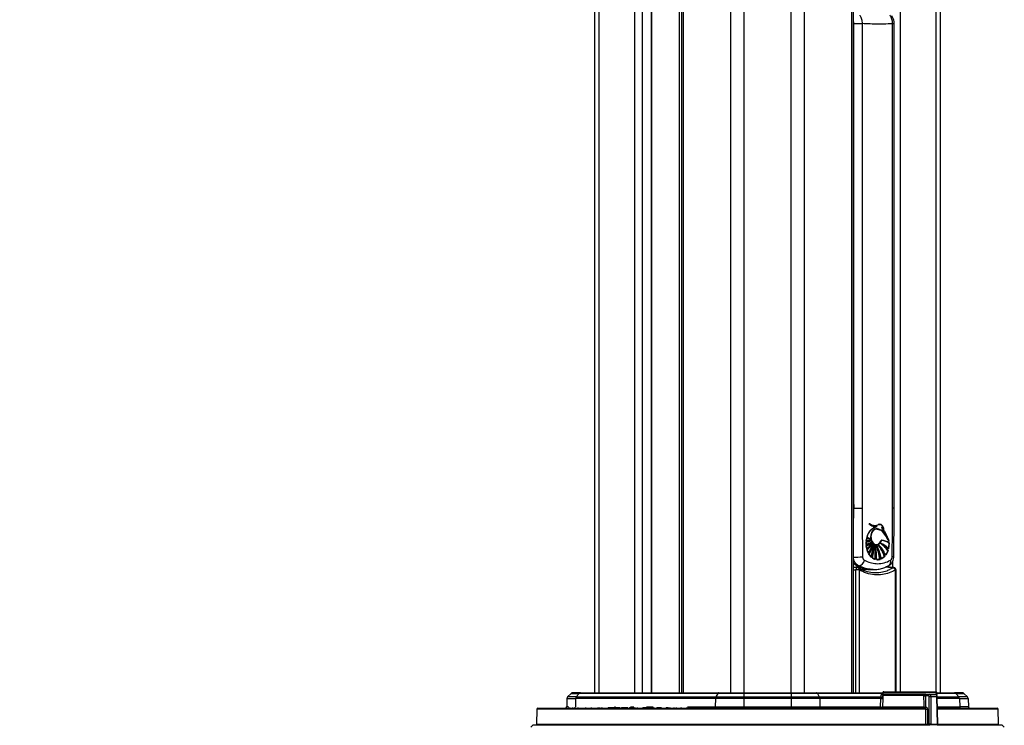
# Model space of a CAD drawing. Header units: millimetres. Extents: x 20 to 22981, y 40 to 19992.
# Tile 17 of 158: x 6148 to 6979, y 2164 to 2760. Entities that reach past the tile are written whole.
import ezdxf

# ---------------------------------------------------------------- set-up
doc = ezdxf.new("R2010")
doc.units = ezdxf.units.MM
doc.header["$LTSCALE"] = 2
doc.layers.add('COMPONENT_GEOMETRY', color=7, linetype='Continuous')
doc.styles.add('SLDTEXTSTYLE0', font='TXT', dxfattribs={"width": 0.75})
doc.dimstyles.new('SLDDIMSTYLE0', dxfattribs={"dimtxt": 100, "dimasz": 6.604, "dimexe": 0, "dimexo": 0.0625, "dimgap": 25, "dimtad": 0, "dimtih": 1, "dimtoh": 1, "dimdec": 0, "dimrnd": 1e-09, "dimzin": 12, "dimdsep": 46, "dimtxsty": 'SLDTEXTSTYLE0', "dimsah": 1, "dimcen": 0.09, "dimadec": 0, "dimazin": 3, "dimtfac": 1, "dimtdec": 0, "dimtofl": 0, "dimtmove": 0, "dimatfit": 3, "dimfxl": 1, "dimfrac": 2, "dimtolj": 1, "dimtzin": 12, "dimarcsym": 0})

# ---------------------------------------------------------------- blocks, each defined once
blk = doc.blocks.new('_D_4')
at = {"layer": 'COMPONENT_GEOMETRY', "color": 7}
for p, q in [((6638.52, 7959.49), (957.92, 7959.49)), ((964.27, 7959.49), (964.27, 5020.18)), ((727.26, 4999.87), (696.79, 4999.87)), ((696.79, 4999.87), (696.79, 4841.12)), ((1201.29, 4999.87), (1231.76, 4999.87)), ((1231.76, 4999.87), (1231.76, 4841.12)), ((696.79, 4841.12), (727.26, 4841.12)), ((1231.76, 4841.12), (1201.29, 4841.12)), ((964.27, 1752.2), (964.27, 4691.5)), ((5939.95, 1752.2), (957.92, 1752.2))]:
    blk.add_line(p, q, dxfattribs=at)
for points in [[(964.27, 7959.49), (963.26, 7952.89), (965.29, 7952.89)], [(964.27, 1752.2), (965.29, 1758.8), (963.26, 1758.8)]]:
    blk.add_solid(points, dxfattribs=at)
at = {"layer": 'COMPONENT_GEOMETRY', "color": 7, "char_height": 100, "attachment_point": 1, "style": 'SLDTEXTSTYLE0'}
for s, insert in [('10\'2.19"', (727.26, 4970.03)), ('3104mm', (691.5, 4820.41))]:
    blk.add_mtext(s, dxfattribs=dict(at, insert=insert))

msp = doc.modelspace()

# ---------------------------------------------------------------- linework, layer by layer
at = {"color": 8, "linetype": 'Continuous', "lineweight": 25}
for p, q in [((6748.24, 2191.49), (6748.24, 7939.49)), ((6759.31, 7939.49), (6759.31, 2191.49)), ((6799.26, 2191.49), (6799.26, 7939.49)), ((6810.34, 7939.49), (6810.34, 2191.49)), ((6708.14, 5799.24), (6708.14, 2191.49)), ((6850.44, 2191.49), (6850.44, 5799.24)), ((6704.86, 2191.49), (6704.86, 5790.35)), ((6636.74, 5785.38), (6636.74, 2191.49)), ((6667.23, 2191.49), (6667.23, 5781.02)), ((6673.4, 5781.02), (6673.4, 2191.49)), ((6681.18, 2191.49), (6681.18, 5781.02)), ((6891.35, 5781.02), (6891.35, 2192.39)), ((6921.84, 2192.28), (6921.84, 5785.38)), ((6884.94, 2756.57), (6886.25, 2756.57)), ((6851.82, 2353.98), (6852.26, 2347.5)), ((6886.25, 2347.5), (6884.94, 2347.5)), ((6883.27, 2296.07), (6885.31, 2297.05)), ((6885.18, 2297.26), (6885.18, 2302.97)), ((6853.91, 2191.49), (6853.91, 2295.2)), ((6856.56, 2295.2), (6856.56, 2191.49)), ((6887.3, 2192.39), (6887.3, 2295.2)), ((6887.3, 2295.2), (6887.81, 2295.2)), ((6876.58, 2190.91), (6821.38, 2190.91)), ((6922.37, 2191.48), (6876.63, 2191.48)), ((6922.4, 2188.03), (6922.69, 2188.03)), ((6938.42, 2190.91), (6922.42, 2190.91)), ((6922.7, 2187.9), (6940.92, 2187.9)), ((6611.09, 2179.46), (6609.64, 2179.46)), ((6649.9, 2179.46), (6650.86, 2179.46)), ((6663.58, 2179.46), (6666.47, 2179.46)), ((6677.07, 2179.46), (6682.61, 2179.46)), ((6711.62, 2179.46), (6735.08, 2179.46)), ((6941.41, 2186.56), (6922.73, 2186.56)), ((6922.9, 2179.46), (6941.62, 2179.46)), ((6912.96, 2177.52), (6584.42, 2177.52)), ((6974.16, 2177.52), (6922.95, 2177.52)), ((6584.09, 2165), (6913.03, 2165)), ((6922.97, 2165), (6923.26, 2165)), ((6923.26, 2165), (6974.49, 2165))]:
    msp.add_line(p, q, dxfattribs=at)
at = {"color": 7, "linetype": 'Continuous', "lineweight": 25}
for p, q in [((6706.75, 5796.17), (6706.75, 2191.49)), ((6851.82, 2191.49), (6851.82, 5796.17)), ((6633.39, 2191.49), (6633.39, 5786.52)), ((6681.61, 2191.49), (6681.61, 5781.02)), ((6925.18, 5786.51), (6925.18, 2191.49)), ((6852.26, 2756.57), (6859.16, 2756.57)), ((6852.26, 2347.5), (6852.26, 2756.57)), ((6859.16, 2756.57), (6859.16, 2347.5)), ((6884.94, 2347.5), (6884.94, 2756.57)), ((6886.25, 2347.5), (6886.25, 2756.57)), ((6852.26, 2347.5), (6859.16, 2347.5)), ((6868.7, 2330.63), (6868.56, 2330.63)), ((6868.84, 2330.63), (6868.7, 2330.63)), ((6868.96, 2330.63), (6871.77, 2331.79)), ((6869.76, 2332.74), (6869.9, 2332.74)), ((6870.86, 2331.76), (6871, 2331.76)), ((6871.32, 2329.92), (6871.46, 2329.92)), ((6871.73, 2329.93), (6871.53, 2329.93)), ((6871.63, 2331.79), (6871.77, 2331.79)), ((6872.81, 2333.51), (6872.67, 2333.51)), ((6873.61, 2333.6), (6872.81, 2333.51)), ((6872.95, 2333.51), (6872.81, 2333.51)), ((6873.75, 2333.6), (6872.95, 2333.51)), ((6875.9, 2331.2), (6875.78, 2331.2)), ((6876.12, 2330.35), (6876.24, 2330.35)), ((6877.23, 2328.92), (6877.32, 2328.92)), ((6862.64, 2319.8), (6863.05, 2322.11)), ((6863.05, 2322.11), (6866.55, 2321.02)), ((6863.06, 2322.11), (6863.05, 2322.11)), ((6866.55, 2321.02), (6863.25, 2322.85)), ((6863.25, 2322.85), (6863.25, 2322.85)), ((6866.47, 2321.02), (6866.55, 2321.02)), ((6881.77, 2319.41), (6881.34, 2320.5)), ((6862.56, 2316.59), (6862.57, 2319.01)), ((6867.44, 2318.72), (6862.56, 2316.59)), ((6862.58, 2316.59), (6862.56, 2316.59)), ((6862.57, 2319.01), (6866.98, 2319.67)), ((6862.59, 2319.01), (6862.57, 2319.01)), ((6866.98, 2319.67), (6862.64, 2319.8)), ((6862.66, 2319.8), (6862.64, 2319.8)), ((6862.64, 2315.6), (6867.44, 2318.72)), ((6863.15, 2312.93), (6862.64, 2315.6)), ((6862.66, 2315.6), (6862.64, 2315.6)), ((6862.71, 2319.01), (6862.73, 2319.01)), ((6862.73, 2319.01), (6862.87, 2319.01)), ((6867.97, 2317.96), (6863.15, 2312.93)), ((6863.15, 2312.93), (6863.15, 2312.93)), ((6863.43, 2311.98), (6867.97, 2317.96)), ((6865.08, 2319.61), (6865.23, 2319.61)), ((6865.23, 2319.61), (6865.37, 2319.61)), ((6865.37, 2319.61), (6865.51, 2319.61)), ((6866.89, 2319.67), (6866.98, 2319.67)), ((6867.34, 2318.72), (6867.44, 2318.72)), ((6867.86, 2317.96), (6867.97, 2317.96)), ((6868.36, 2317.27), (6868.48, 2317.27)), ((6869.1, 2316.69), (6869.23, 2316.69)), ((6870.06, 2316.08), (6870.19, 2316.08)), ((6871.32, 2316.55), (6871.46, 2316.55)), ((6871.32, 2316.08), (6871.46, 2316.08)), ((6872.95, 2316.37), (6873.09, 2316.37)), ((6874.36, 2317.82), (6874.85, 2317.61)), ((6874.64, 2317.82), (6874.77, 2317.82)), ((6881.42, 2313.09), (6881.28, 2313.09)), ((6882.09, 2317.96), (6881.55, 2313.09)), ((6881.57, 2313.09), (6881.55, 2313.09)), ((6881.91, 2319.41), (6881.77, 2319.41)), ((6881.84, 2317.96), (6881.98, 2317.96)), ((6882.05, 2319.41), (6882.02, 2319.41)), ((6864.59, 2309.31), (6863.43, 2311.98)), ((6867.06, 2306.13), (6865.15, 2308.39)), ((6870.39, 2304.17), (6867.87, 2305.46)), ((6870.12, 2304.17), (6869.98, 2304.17)), ((6870.26, 2304.17), (6870.12, 2304.17)), ((6874.38, 2304.12), (6871.46, 2303.93)), ((6874.25, 2304.12), (6874.38, 2304.12)), ((6878.24, 2306.57), (6875.39, 2304.49)), ((6877.87, 2306.57), (6878.01, 2306.57)), ((6878.16, 2306.57), (6878.24, 2306.57)), ((6881.08, 2311.48), (6879.09, 2307.6)), ((6880.8, 2311.48), (6880.94, 2311.48)), ((6881.08, 2311.48), (6881.08, 2311.48)), ((6856.44, 2298.74), (6855.98, 2298.24)), ((6867.38, 2295.49), (6868.81, 2295.49)), ((6856.56, 2295.2), (6853.91, 2295.2)), ((6887.81, 2192.39), (6887.81, 2295.2)), ((6613.47, 2190.91), (6610.47, 2187.9)), ((6617.66, 2187.9), (6610.47, 2187.9)), ((6613.47, 2190.91), (6620.15, 2190.91)), ((6621.33, 2191.49), (6614.89, 2191.49)), ((6620.15, 2190.91), (6617.66, 2187.9)), ((6617.66, 2187.9), (6735.54, 2187.9)), ((6737.2, 2190.91), (6620.15, 2190.91)), ((6621.33, 2191.49), (6737.99, 2191.49)), ((6737.2, 2190.91), (6735.54, 2187.9)), ((6735.54, 2187.9), (6759.31, 2187.9)), ((6759.31, 2190.91), (6737.2, 2190.91)), ((6737.99, 2191.49), (6759.31, 2191.49)), ((6759.31, 2191.49), (6759.31, 2190.91)), ((6759.31, 2191.49), (6799.26, 2191.49)), ((6799.26, 2190.91), (6759.31, 2190.91)), ((6759.31, 2190.91), (6759.31, 2187.9)), ((6759.31, 2186.56), (6759.31, 2187.9)), ((6759.31, 2187.9), (6799.26, 2187.9)), ((6799.26, 2190.91), (6799.26, 2191.49)), ((6799.26, 2191.49), (6820.59, 2191.49)), ((6799.26, 2190.91), (6799.26, 2187.9)), ((6821.38, 2190.91), (6799.26, 2190.91)), ((6799.26, 2186.56), (6799.26, 2187.9)), ((6799.26, 2187.9), (6823.04, 2187.9)), ((6820.59, 2191.49), (6876.63, 2191.49)), ((6821.38, 2190.91), (6823.04, 2187.9)), ((6823.04, 2187.9), (6875.24, 2187.9)), ((6875.24, 2187.9), (6875.33, 2189.7)), ((6876.63, 2191.48), (6876.5, 2189.99)), ((6913.04, 2189.99), (6876.5, 2189.99)), ((6876.72, 2189.03), (6876.72, 2188.58)), ((6911.39, 2189.03), (6876.72, 2189.03)), ((6877.62, 2192.39), (6921.37, 2192.39)), ((6911.39, 2188.99), (6911.39, 2189.03)), ((6912.61, 2189.03), (6912.61, 2189.01)), ((6912.61, 2189.01), (6912.71, 2179.47)), ((6915.21, 2189.01), (6912.61, 2189.01)), ((6913.04, 2189.99), (6915.92, 2189.99)), ((6915.91, 2165), (6915.91, 2188.03)), ((6915.92, 2189.99), (6920.97, 2189.99)), ((6917.32, 2188.03), (6917.32, 2165)), ((6922.4, 2188.03), (6917.32, 2188.03)), ((6922.5, 2189.99), (6921.12, 2189.99)), ((6922.37, 2191.49), (6937.25, 2191.49)), ((6922.5, 2189.99), (6922.37, 2191.48)), ((6922.97, 2165), (6922.4, 2188.03)), ((6923.26, 2165), (6922.69, 2188.03)), ((6943.69, 2191.49), (6937.25, 2191.49)), ((6938.42, 2190.91), (6940.92, 2187.9)), ((6938.42, 2190.91), (6945.11, 2190.91)), ((6948.11, 2187.9), (6940.92, 2187.9)), ((6945.11, 2190.91), (6948.11, 2187.9)), ((6609.89, 2186.56), (6609.64, 2179.46)), ((6609.89, 2186.56), (6617.17, 2186.56)), ((6611.2, 2179.05), (6611.2, 2178.49)), ((6611.9, 2179.05), (6611.9, 2178.49)), ((6614.54, 2179.05), (6614.54, 2178.49)), ((6617.17, 2186.56), (6616.96, 2179.46)), ((6735.22, 2186.56), (6617.17, 2186.56)), ((6619.2, 2179.05), (6619.2, 2178.49)), ((6625.47, 2179.05), (6625.47, 2178.49)), ((6630.48, 2178.49), (6630.48, 2179.05)), ((6636.12, 2178.99), (6636.12, 2178.49)), ((6636.3, 2178.49), (6636.3, 2179.05)), ((6637.34, 2178.99), (6637.34, 2178.49)), ((6639.24, 2178.49), (6639.24, 2179.05)), ((6639.28, 2179.05), (6639.28, 2178.49)), ((6644.56, 2178.99), (6644.56, 2178.49)), ((6644.56, 2178.99), (6646.57, 2178.99)), ((6646.57, 2178.99), (6646.57, 2178.49)), ((6646.57, 2178.99), (6648.65, 2178.99)), ((6646.65, 2178.99), (6646.65, 2179.05)), ((6648.65, 2178.99), (6648.65, 2178.49)), ((6648.65, 2178.99), (6650.66, 2178.99)), ((6649.64, 2178.99), (6649.64, 2179.05)), ((6650.66, 2178.99), (6650.66, 2178.49)), ((6650.66, 2178.99), (6654.87, 2178.99)), ((6652.15, 2179.05), (6652.15, 2178.49)), ((6655.85, 2179.05), (6655.85, 2178.49)), ((6657.14, 2178.99), (6657.14, 2178.49)), ((6657.14, 2178.99), (6661.27, 2178.99)), ((6659.3, 2179.05), (6659.3, 2178.49)), ((6662.77, 2178.99), (6662.77, 2178.49)), ((6663.01, 2178.99), (6663.01, 2178.49)), ((6663.01, 2178.99), (6664.26, 2178.99)), ((6664.26, 2178.99), (6664.26, 2178.49)), ((6664.26, 2178.99), (6666.7, 2178.99)), ((6666.79, 2178.99), (6666.79, 2178.49)), ((6666.81, 2178.99), (6666.81, 2178.49)), ((6667.2, 2178.99), (6667.2, 2178.49)), ((6669.25, 2178.99), (6669.25, 2178.49)), ((6673.96, 2178.99), (6673.96, 2178.49)), ((6673.96, 2178.99), (6675.52, 2178.99)), ((6675.52, 2178.99), (6675.52, 2178.49)), ((6676.28, 2178.99), (6676.28, 2178.49)), ((6676.28, 2178.99), (6678.52, 2178.99)), ((6676.75, 2178.99), (6676.75, 2179.05)), ((6678.56, 2178.99), (6678.56, 2178.49)), ((6678.7, 2178.99), (6678.7, 2178.49)), ((6678.7, 2178.99), (6680.34, 2178.99)), ((6680.34, 2178.99), (6680.34, 2178.49)), ((6680.34, 2178.99), (6682.84, 2178.99)), ((6683.18, 2179.05), (6683.18, 2178.49)), ((6685.88, 2178.99), (6685.88, 2178.49)), ((6685.88, 2178.99), (6685.97, 2178.99)), ((6685.97, 2178.99), (6685.97, 2178.49)), ((6685.97, 2178.99), (6686.36, 2178.99)), ((6686.36, 2178.99), (6686.36, 2178.49)), ((6686.36, 2178.99), (6688.83, 2178.99)), ((6686.83, 2179.05), (6686.83, 2178.99)), ((6688.83, 2178.99), (6688.83, 2178.49)), ((6688.83, 2178.99), (6689.46, 2178.99)), ((6689.26, 2178.99), (6689.26, 2179.05)), ((6689.46, 2178.99), (6689.46, 2178.49)), ((6693.55, 2178.99), (6693.55, 2178.49)), ((6695.18, 2178.99), (6695.18, 2178.49)), ((6695.18, 2178.99), (6695.42, 2178.99)), ((6695.89, 2179.05), (6695.89, 2178.49)), ((6696.71, 2178.99), (6696.71, 2178.49)), ((6700.42, 2178.49), (6700.42, 2179.05)), ((6700.45, 2178.49), (6700.45, 2179.05)), ((6702.06, 2179.05), (6702.06, 2178.49)), ((6706.32, 2178.99), (6706.32, 2178.49)), ((6706.36, 2178.49), (6706.36, 2179.05)), ((6710.74, 2178.99), (6710.74, 2178.49)), ((6711.13, 2178.49), (6711.13, 2179.05)), ((6735.22, 2186.56), (6735.08, 2179.46)), ((6735.08, 2179.46), (6759.31, 2179.46)), ((6759.31, 2186.56), (6735.22, 2186.56)), ((6799.26, 2186.56), (6759.31, 2186.56)), ((6759.31, 2186.56), (6759.31, 2179.46)), ((6759.31, 2178.49), (6759.31, 2179.46)), ((6759.31, 2179.46), (6799.26, 2179.46)), ((6799.26, 2186.56), (6799.26, 2179.46)), ((6823.36, 2186.56), (6799.26, 2186.56)), ((6799.26, 2178.49), (6799.26, 2179.46)), ((6799.26, 2179.46), (6823.5, 2179.46)), ((6823.36, 2186.56), (6823.5, 2179.46)), ((6875.05, 2186.56), (6823.36, 2186.56)), ((6823.5, 2179.46), (6874.85, 2179.46)), ((6874.85, 2179.46), (6875.05, 2186.56)), ((6876.72, 2186.56), (6876.52, 2179.46)), ((6876.52, 2179.46), (6911.49, 2179.46)), ((6912.71, 2179.47), (6912.96, 2179.47)), ((6941.41, 2186.56), (6941.62, 2179.46)), ((6941.41, 2186.56), (6948.69, 2186.56)), ((6948.94, 2179.46), (6941.62, 2179.46)), ((6948.69, 2186.56), (6948.94, 2179.46)), ((6584.42, 2177.52), (6584.09, 2165)), ((6585.42, 2178.49), (6912.26, 2178.49)), ((6914.35, 2177.53), (6914.43, 2165)), ((6922.93, 2178.49), (6973.16, 2178.49)), ((6974.49, 2165), (6974.16, 2177.52)), ((6581.29, 2164.49), (6579.29, 2162.49)), ((6581.29, 2164.49), (6916.29, 2164.49)), ((6914.43, 2165), (6915.91, 2165)), ((6916.26, 2164.49), (6916.08, 2164.49)), ((6916.97, 2164.49), (6916.26, 2164.49)), ((6922.61, 2164.49), (6916.97, 2164.49)), ((6917.32, 2165), (6922.97, 2165)), ((6922.76, 2164.49), (6922.61, 2164.49)), ((6922.61, 2164.49), (6977.29, 2164.49)), ((6979.29, 2162.49), (6977.29, 2164.49))]:
    msp.add_line(p, q, dxfattribs=at)
at = {"color": 7, "linetype": 'Continuous', "lineweight": 25, "flags": 128}
for points in [[(6868.37, 2318.01), (6867.82, 2318.74), (6866.98, 2320.59), (6866.61, 2322.72), (6866.74, 2324.9), (6867.37, 2326.91), (6868.43, 2328.52), (6869.79, 2329.56), (6871.32, 2329.92)], [(6862.97, 2322.85), (6863.36, 2322.58), (6863.44, 2322.53)], [(6862.77, 2295.78), (6860.97, 2295.12), (6860.43, 2294.94)], [(6911.49, 2179.46), (6911.46, 2181.45), (6911.39, 2188.99)], [(6734.52, 2178.49), (6734.63, 2178.51), (6734.73, 2178.56), (6734.83, 2178.65), (6734.91, 2178.77), (6734.98, 2178.92), (6735.03, 2179.08), (6735.06, 2179.27), (6735.08, 2179.46)], [(6824.05, 2178.49), (6823.95, 2178.51), (6823.85, 2178.56), (6823.75, 2178.65), (6823.67, 2178.77), (6823.6, 2178.92), (6823.55, 2179.08), (6823.51, 2179.27), (6823.5, 2179.46)], [(6912, 2178.49), (6911.9, 2178.51), (6911.81, 2178.56), (6911.72, 2178.65), (6911.64, 2178.77), (6911.58, 2178.92), (6911.53, 2179.08), (6911.5, 2179.27), (6911.49, 2179.46)], [(6913.03, 2165), (6913.03, 2166.49), (6912.98, 2174.49), (6912.96, 2177.52)]]:
    msp.add_lwpolyline(points, dxfattribs=at)
at = {"color": 8, "linetype": 'Continuous', "lineweight": 25, "flags": 128}
for points in [[(6855.37, 2297.19), (6855.17, 2297.18), (6854.85, 2297.07), (6854.56, 2296.85), (6854.3, 2296.53), (6854.1, 2296.13), (6853.97, 2295.68), (6853.91, 2295.2)], [(6855.17, 2298.41), (6855.5, 2298.29), (6855.98, 2298.24)], [(6856.56, 2295.2), (6856.64, 2295.56), (6856.67, 2295.9), (6856.64, 2296.22), (6856.56, 2296.5), (6856.43, 2296.73), (6856.25, 2296.9), (6856.18, 2296.95)], [(6858.66, 2295.65), (6860.12, 2296.09), (6860.71, 2296.29)], [(6885.98, 2297.19), (6885.67, 2297.17), (6885.31, 2297.05)]]:
    msp.add_lwpolyline(points, dxfattribs=at)
at = {"color": 7, "linetype": 'Continuous', "lineweight": 25}
for centre, radius, start, end in [((6876.38, 2319.44), 13.7, 132.43338, 165.58916), ((6875.43, 2320), 12.51, 121.78298, 166.83621), ((6870.9, 2339.89), 8.14, 223.19603, 268.67376), ((6870.03, 2340.78), 8.11, 232.71303, 249.31025), ((6871.05, 2339.89), 8.14, 223.19603, 268.67376), ((6871.49, 2340.56), 8.92, 224.34549, 249.52524), ((6871.13, 2339.81), 8.04, 223.04936, 273.57051), ((6869.74, 2339.92), 7.17, 231.29199, 296.67499), ((6875.62, 2317.91), 14.48, 106.54691, 118.52228), ((6875.76, 2317.91), 14.48, 106.54691, 118.52228), ((6841.75, 2299.46), 44.71, 26.50258, 40.77639), ((6841.89, 2299.46), 44.71, 26.50258, 40.77639), ((6842.04, 2299.46), 44.71, 26.50258, 40.77639), ((6838.98, 2303.81), 45.51, 25.92255, 33.47662), ((6837.17, 2302.69), 47.76, 20.49966, 33.31402), ((6837.31, 2302.69), 47.76, 20.49966, 33.31402), ((6881.16, 2317.79), 18.75, 166.68475, 173.83257), ((6881.3, 2317.79), 18.75, 166.68475, 173.83257), ((6869.11, 2336.16), 15.42, 245.74487, 259.0658), ((6869.25, 2336.16), 15.42, 245.74487, 259.0658), ((6869.39, 2336.16), 15.42, 245.74487, 259.0658), ((6875.18, 2340.41), 21.32, 235.50135, 245.44903), ((6875.32, 2340.41), 21.32, 235.50135, 245.44903), ((6869.74, 2321.95), 5.79, 302.85028, 345.2479), ((6872.77, 2304.18), 16.49, 56.65008, 81.03221), ((6872.92, 2304.18), 16.49, 56.65008, 81.03221), ((6873.06, 2304.18), 16.49, 56.65008, 81.03221), ((6858.02, 2332.53), 16.51, 285.03304, 303.18984), ((6862.43, 2332.51), 13.5, 269.48827, 288.02967), ((6865.09, 2338.72), 19.11, 261.85674, 269.99295), ((6855.65, 2330.7), 16.53, 294.00903, 310.75607), ((6881.96, 2317.7), 19.55, 176.16309, 183.2594), ((6858.16, 2332.53), 16.51, 285.03304, 303.18984), ((6862.57, 2332.51), 13.5, 269.48827, 288.02967), ((6865.22, 2338.68), 19.07, 261.85108, 274.58847), ((6865.23, 2338.72), 19.11, 261.85674, 269.99295), ((6855.65, 2330.95), 16.82, 294.13053, 311.91553), ((6881.06, 2317.6), 18.64, 186.15334, 194.4983), ((6882.1, 2317.7), 19.55, 176.16309, 183.2594), ((6858.3, 2332.53), 16.51, 285.03304, 303.18984), ((6862.71, 2332.51), 13.5, 269.48827, 288.02967), ((6865.37, 2338.68), 19.07, 261.85108, 274.58847), ((6855.73, 2331.04), 16.93, 294.16232, 313.26752), ((6881.2, 2317.6), 18.64, 186.15334, 194.4983), ((6845.27, 2334.13), 27.56, 309.68939, 324.05583), ((6845.41, 2334.13), 27.56, 309.68939, 324.05583), ((6844.61, 2330.29), 26.05, 315.33829, 326.62619), ((6845.55, 2334.13), 27.56, 309.68939, 324.05583), ((6844.14, 2330.81), 26.85, 315.47828, 329.49935), ((6844.06, 2331), 27.14, 315.52067, 331.28045), ((6839.61, 2326.01), 29.78, 325.90412, 342.94103), ((6839.75, 2326.01), 29.78, 325.90412, 342.94103), ((6839.89, 2326.01), 29.78, 325.90412, 342.94103), ((6834, 2324.76), 35.02, 332.12048, 345.04792), ((6835.03, 2324.21), 33.73, 332.99145, 338.82035), ((6833.43, 2325.06), 35.79, 332.22831, 347.42264), ((6814.87, 2322.09), 54.22, 342.87571, 354.28208), ((6815.01, 2322.09), 54.22, 342.87571, 354.28208), ((6815.15, 2322.09), 54.22, 342.87571, 354.28208), ((6827.9, 2315.9), 41.06, 345.28288, 359.39648), ((6827.94, 2315.92), 41.17, 345.29264, 1.07443), ((6828.65, 2309.44), 41.66, 352.74297, 9.18016), ((6828.79, 2309.44), 41.66, 352.74297, 9.18016), ((6830.66, 2305.84), 40.7, 357.30659, 14.56702), ((6828.93, 2309.44), 41.66, 352.74297, 9.18016), ((6830.33, 2305.84), 40.9, 357.3282, 12.43134), ((6835.12, 2300.96), 38.97, 4.65761, 22.83272), ((6835.26, 2300.96), 38.97, 4.65761, 22.83272), ((6839.66, 2298.85), 36.05, 8.9968, 28.55241), ((6835.4, 2300.96), 38.97, 4.65761, 22.83272), ((6839.11, 2298.75), 36.46, 9.05436, 26.31506), ((6848.56, 2297.29), 30.75, 17.55832, 38.34998), ((6848.7, 2297.29), 30.75, 17.55832, 38.34998), ((6855.69, 2297.92), 25.27, 22.51942, 46.90235), ((6848.84, 2297.29), 30.75, 17.55832, 38.34998), ((6855.29, 2297.78), 25.56, 22.59192, 45.01691), ((6859.7, 2296.5), 25.87, 35.37537, 55.49447), ((6866.41, 2298.56), 20.89, 44.06047, 67.21837), ((6859.84, 2296.5), 25.87, 35.37537, 55.49447), ((6866.55, 2298.56), 20.89, 44.06047, 67.21837), ((6859.99, 2296.5), 25.87, 35.37537, 55.49447), ((6862.87, 2317.68), 19.11, 346.09475, 0.83742), ((6863.01, 2317.68), 19.11, 346.09475, 0.83742), ((6852.33, 2496.39), 190.31, 269.84233, 272.18922), ((6878.36, 2316.78), 15.82, 197.63576, 208.15336), ((6878.5, 2316.78), 15.82, 197.63576, 208.15336), ((6874.85, 2314.68), 11.73, 212.44441, 226.82106), ((6874.99, 2314.68), 11.73, 212.44441, 226.82106), ((6872.72, 2312), 8.2, 232.80626, 252.54451), ((6872.34, 2310.85), 6.99, 261.6391, 285.85387), ((6871.46, 2312.84), 9.18, 294.50808, 316.88964), ((6867.23, 2316.24), 14.51, 323.44498, 340.82647), ((6867.37, 2316.24), 14.51, 323.44498, 340.82647), ((6855.22, 2295.2), 2, 61.40725, 85.72449), ((6855.25, 2304.63), 6.01, 281.45551, 348.1627), ((6884.97, 2294.69), 2.38, 12.20512, 81.65538), ((6885.81, 2295.2), 2, 0, 85.08454), ((6611.88, 2186.49), 2, 135, 178), ((6614.89, 2189.49), 2, 90, 135), ((6619.37, 2186.52), 2.21, 141.19481, 179.00198), ((6621.36, 2189.95), 1.54, 91.18426, 141.71565), ((6738.16, 2186.56), 2.95, 152.89784, 180.02091), ((6738.09, 2190.53), 0.967, 96.42053, 157.16184), ((6820.48, 2190.53), 0.967, 22.83816, 83.57947), ((6820.41, 2186.56), 2.95, 359.97909, 27.10216), ((6875.72, 2188.81), 1.03, 242.34455, 346.58341), ((6877.62, 2191.39), 1, 90, 175), ((6877.72, 2188.99), 1, 90.00306, 178.00336), ((6912, 2208.41), 19.4, 268.18589, 271.81411), ((6911.65, 2213.61), 24.62, 269.38381, 272.24356), ((6916.09, 2189.12), 0.887, 101.22551, 187.30015), ((6916.62, 2154.47), 33.57, 88.79313, 91.20687), ((6921.37, 2191.39), 1, 5, 90), ((6937.21, 2189.95), 1.54, 38.28435, 88.81574), ((6939.2, 2186.52), 2.21, 0.99802, 38.80519), ((6943.69, 2189.49), 2, 45, 90), ((6946.69, 2186.49), 2, 2, 45), ((6608.64, 2179.49), 1, 270, 358), ((6875.72, 2179.34), 0.874, 172.60988, 257.30025), ((6875.69, 2186.81), 7.4, 263.53339, 276.46661), ((6875.89, 2193.61), 7.1, 263.24647, 276.75353), ((6875.53, 2179.49), 0.997, 270.16879, 358.18399), ((6911.75, 2204.09), 24.64, 269.39086, 272.24078), ((6911.83, 2179.36), 0.887, 281.22551, 7.30015), ((6912.08, 2179.36), 0.887, 281.22551, 7.30015), ((6942.54, 2179.41), 0.921, 177.00477, 264.5302), ((6949.94, 2179.49), 1, 182, 270), ((6585.42, 2177.49), 1, 90, 178.5), ((6913.49, 2204.88), 27.36, 268.90059, 271.81724), ((6923.61, 2179.49), 1, 226.07558, 270), ((6973.16, 2177.49), 1, 1.5, 90), ((6584.59, 2164.99), 0.5, 178.5, 270), ((6912.59, 2164.93), 0.449, 282.89249, 9.66299), ((6914.87, 2164.93), 0.449, 171.20543, 258.38327), ((6916.35, 2164.93), 0.449, 171.20543, 258.38327), ((6916.88, 2164.93), 0.449, 281.61673, 8.79457), ((6922.52, 2164.93), 0.449, 281.61673, 8.79457), ((6922.76, 2164.99), 0.5, 270, 1.99838), ((6973.99, 2164.99), 0.5, 270, 1.5)]:
    msp.add_arc(centre, radius, start, end, dxfattribs=at)
at = {"color": 8, "linetype": 'Continuous', "lineweight": 25}
for centre, radius, start, end in [((6884.71, 2299.45), 6.77, 80.23765, 91.38158), ((6879.63, 2302.02), 3.76, 308.2872, 21.50718), ((6615.81, 2179.48), 1.15, 333.97648, 358.58536)]:
    msp.add_arc(centre, radius, start, end, dxfattribs=at)
for centre, major_axis, ratio, start_param, end_param in [((6864.03, 2342.57), (-6.6, 46.86), 0.700084, 2.699795, 3.024227), ((7397.66, 2348.62), (827.18, 0), 0.085703, 3.991727, 3.995077)]:
    msp.add_ellipse(centre, major_axis=major_axis, ratio=ratio, start_param=start_param, end_param=end_param, dxfattribs=at)
at = {"color": 7, "linetype": 'Continuous', "lineweight": 25}
for centre, major_axis, ratio, start_param, end_param in [((6864.03, 2342.57), (-6.6, 46.86), 0.700084, 3.024227, 3.043236), ((6915.2, 2188.01), (0.025, 1), 0.706891, 4.747285, 6.300628), ((6915.91, 2187.99), (0.02, 2), 0.707053, 4.738568, 6.291911), ((6920.99, 2187.99), (-0.02, 2), 0.707053, 4.721116, 6.274459), ((6916.62, 2164.99), (1, 0), 0.012339, 0.78555, 2.356042)]:
    msp.add_ellipse(centre, major_axis=major_axis, ratio=ratio, start_param=start_param, end_param=end_param, dxfattribs=at)
for points, knots in [([(6857.18, 2763.75), (6857.28, 2763.6), (6857.92, 2762.65), (6858.92, 2760.35), (6859.08, 2757.9), (6859.16, 2756.57)], [0, 0, 0, 0, 0.080964, 0.502945, 1, 1, 1, 1]), ([(6884.94, 2756.57), (6884.81, 2757.9), (6884.57, 2760.35), (6883.44, 2762.65), (6882.75, 2763.6), (6882.64, 2763.75)], [0, 0, 0, 0, 0.497055, 0.919036, 1, 1, 1, 1]), ([(6886.22, 2756.57), (6886.23, 2756.76), (6886.26, 2757.79), (6885.9, 2759.69), (6885.19, 2761.73), (6884.42, 2762.74), (6884.17, 2763.06)], [0, 0, 0, 0, 0.078708, 0.44104, 0.820788, 1, 1, 1, 1]), ([(6884.94, 2756.57), (6883.71, 2756.5), (6879.7, 2756.26), (6871.26, 2756), (6863.71, 2756.36), (6859.16, 2756.57)], [0, 0, 0, 0, 0.149319, 0.486813, 1, 1, 1, 1]), ([(6859.16, 2347.5), (6859.17, 2342.4), (6859.2, 2328.64), (6859.44, 2314.88), (6859.6, 2306.22)], [0, 0, 0, 0, 0.370215, 1, 1, 1, 1]), ([(6884.54, 2306.22), (6884.68, 2314.88), (6884.91, 2328.64), (6884.93, 2342.4), (6884.94, 2347.5)], [0, 0, 0, 0, 0.6297853, 1, 1, 1, 1]), ([(6885.84, 2306.12), (6885.89, 2308.89), (6886.14, 2321.36), (6886.29, 2335.15), (6886.23, 2346.18), (6886.22, 2347.5)], [0, 0, 0, 0, 0.200375, 0.904363, 1, 1, 1, 1]), ([(6863.25, 2322.85), (6863.78, 2324.23), (6864.83, 2327), (6867.04, 2329.45), (6868.51, 2330.35), (6868.96, 2330.63)], [0, 0, 0, 0, 0.408816, 0.817629, 1, 1, 1, 1]), ([(6865.31, 2334.32), (6866.33, 2333.74), (6868.38, 2332.58), (6871.13, 2332.68), (6872.63, 2333.31), (6873.09, 2333.51)], [0, 0, 0, 0, 0.407312, 0.814632, 1, 1, 1, 1]), ([(6871.77, 2331.79), (6870.63, 2331.83), (6868.34, 2331.9), (6866.32, 2333.52), (6865.31, 2334.32)], [0, 0, 0, 0, 0.4994679, 1, 1, 1, 1]), ([(6871.46, 2329.92), (6870.93, 2329.85), (6869.86, 2329.7), (6868.43, 2328.55), (6867.33, 2326.85), (6866.71, 2324.73), (6866.62, 2322.45), (6867.08, 2320.25), (6868.04, 2318.39), (6869.39, 2317.08), (6870.95, 2316.46), (6872.57, 2316.6), (6874.05, 2317.5), (6875.14, 2318.88), (6875.57, 2320.01), (6875.75, 2320.47)], [0, 0, 0, 0, 0.078696, 0.157392, 0.236095, 0.314802, 0.393497, 0.472181, 0.55087, 0.629574, 0.70828, 0.786977, 0.865665, 0.944358, 1, 1, 1, 1]), ([(6871.18, 2329.92), (6871.76, 2329.88), (6872.83, 2329.79), (6874.05, 2328.97), (6874.95, 2328.92), (6875.45, 2328.88), (6875.67, 2328.72), (6875.75, 2328.66)], [0, 0, 0, 0, 0.369936, 0.682977, 0.841031, 0.942257, 1, 1, 1, 1]), ([(6871.18, 2329.92), (6872.04, 2329.73), (6873.28, 2329.44), (6874.64, 2328.9), (6875.34, 2328.92), (6875.62, 2328.75), (6875.75, 2328.66)], [0, 0, 0, 0, 0.559889, 0.805798, 0.903562, 1, 1, 1, 1]), ([(6871.32, 2329.92), (6872.18, 2329.73), (6873.42, 2329.44), (6874.78, 2328.9), (6875.48, 2328.92), (6875.76, 2328.75), (6875.9, 2328.66)], [0, 0, 0, 0, 0.559889, 0.805798, 0.903562, 1, 1, 1, 1]), ([(6876.01, 2328.66), (6875.91, 2328.73), (6875.58, 2328.95), (6874.82, 2328.87), (6873.84, 2329.32), (6872.69, 2329.86), (6871.88, 2329.9), (6871.46, 2329.92)], [0, 0, 0, 0, 0.076678, 0.228327, 0.480722, 0.736716, 1, 1, 1, 1]), ([(6877.09, 2328.92), (6877.11, 2329.3), (6877.17, 2330.06), (6876.9, 2331.21), (6876.39, 2332.31), (6875.59, 2333.24), (6874.44, 2333.77), (6873.47, 2333.79), (6872.91, 2333.55), (6872.81, 2333.51)], [0, 0, 0, 0, 0.125845, 0.251052, 0.393403, 0.557567, 0.726466, 0.952102, 1, 1, 1, 1]), ([(6873.09, 2333.51), (6873.52, 2333.62), (6874.31, 2333.83), (6875.5, 2333.49), (6876.44, 2332.63), (6877.1, 2331.39), (6877.42, 2330.08), (6877.35, 2329.25), (6877.32, 2328.92)], [0, 0, 0, 0, 0.203305, 0.377232, 0.557372, 0.722911, 0.890069, 1, 1, 1, 1]), ([(6873.44, 2329.32), (6873.68, 2329.19), (6874.15, 2328.95), (6874.81, 2328.92), (6875.31, 2328.88), (6875.53, 2328.72), (6875.61, 2328.66)], [0, 0, 0, 0, 0.335503, 0.666794, 0.878967, 1, 1, 1, 1]), ([(6876.94, 2328.92), (6876.97, 2329.3), (6877.03, 2330.05), (6876.69, 2331.52), (6875.82, 2332.99), (6874.61, 2333.78), (6873.89, 2333.66), (6873.71, 2333.62)], [0, 0, 0, 0, 0.1505061, 0.3003366, 0.5987576, 0.8964069, 1, 1, 1, 1]), ([(6877.23, 2328.92), (6877.26, 2329.3), (6877.31, 2330.05), (6876.97, 2331.52), (6876.11, 2332.98), (6874.97, 2333.76), (6874.34, 2333.67), (6874.24, 2333.65)], [0, 0, 0, 0, 0.1578444, 0.3149802, 0.6279515, 0.9401133, 1, 1, 1, 1]), ([(6875.68, 2331.05), (6875.69, 2331.08), (6875.71, 2331.12), (6875.77, 2331.17), (6875.86, 2331.21), (6876.01, 2331.2), (6876.2, 2331.1), (6876.35, 2330.94), (6876.44, 2330.78), (6876.47, 2330.67), (6876.48, 2330.57), (6876.46, 2330.49), (6876.42, 2330.42), (6876.36, 2330.37), (6876.25, 2330.34), (6876.08, 2330.37), (6875.9, 2330.48), (6875.76, 2330.65), (6875.69, 2330.8), (6875.67, 2330.91), (6875.67, 2331), (6875.68, 2331.04), (6875.68, 2331.05)], [0, 0, 0, 0, 0.024513, 0.048902, 0.088765, 0.153507, 0.255542, 0.360865, 0.409297, 0.450091, 0.477057, 0.504228, 0.527613, 0.557644, 0.602381, 0.676251, 0.785499, 0.872894, 0.919909, 0.956171, 0.982207, 1, 1, 1, 1]), ([(6882.02, 2319.41), (6881.14, 2321.08), (6879.37, 2324.46), (6877.14, 2327.25), (6876.01, 2328.66)], [0, 0, 0, 0, 0.495447, 1, 1, 1, 1]), ([(6877.32, 2328.92), (6878.21, 2327.46), (6880, 2324.51), (6881.34, 2321.12), (6882.02, 2319.41)], [0, 0, 0, 0, 0.495687, 1, 1, 1, 1]), ([(6875.75, 2320.47), (6876.84, 2320.24), (6879.04, 2319.78), (6881.06, 2318.57), (6882.09, 2317.96)], [0, 0, 0, 0, 0.493445, 1, 1, 1, 1]), ([(6868.48, 2317.27), (6867.97, 2315.85), (6866.93, 2312.95), (6865.38, 2310.54), (6864.59, 2309.31)], [0, 0, 0, 0, 0.492125, 1, 1, 1, 1]), ([(6865.15, 2308.39), (6865.83, 2309.75), (6867.21, 2312.52), (6868.05, 2315.67), (6868.48, 2317.27)], [0, 0, 0, 0, 0.492962, 1, 1, 1, 1]), ([(6869.23, 2316.69), (6869, 2314.89), (6868.54, 2311.27), (6867.56, 2307.85), (6867.06, 2306.13)], [0, 0, 0, 0, 0.4954076, 1, 1, 1, 1]), ([(6867.87, 2305.46), (6868.28, 2307.25), (6869.12, 2310.9), (6869.19, 2314.74), (6869.23, 2316.69)], [0, 0, 0, 0, 0.490764, 1, 1, 1, 1]), ([(6870.19, 2316.08), (6870.4, 2314.46), (6870.82, 2311.18), (6870.73, 2307.15), (6870.47, 2304.83), (6870.39, 2304.17)], [0, 0, 0, 0, 0.410916, 0.833749, 1, 1, 1, 1]), ([(6871.46, 2303.93), (6871.48, 2305.56), (6871.51, 2308.88), (6870.95, 2312.96), (6870.38, 2315.31), (6870.19, 2316.08)], [0, 0, 0, 0, 0.395465, 0.802398, 1, 1, 1, 1]), ([(6871.46, 2316.08), (6872.02, 2314.61), (6873.16, 2311.63), (6874.02, 2307.53), (6874.29, 2304.98), (6874.38, 2304.12)], [0, 0, 0, 0, 0.392553, 0.796491, 1, 1, 1, 1]), ([(6875.39, 2304.49), (6875.07, 2306.07), (6874.42, 2309.29), (6873, 2313.14), (6871.87, 2315.29), (6871.46, 2316.08)], [0, 0, 0, 0, 0.381125, 0.773301, 1, 1, 1, 1]), ([(6873.09, 2316.37), (6873.92, 2315.24), (6875.6, 2312.95), (6877.22, 2309.52), (6877.99, 2307.29), (6878.24, 2306.57)], [0, 0, 0, 0, 0.395931, 0.8033472, 1, 1, 1, 1]), ([(6879.09, 2307.6), (6878.5, 2308.85), (6877.31, 2311.39), (6875.22, 2314.28), (6873.71, 2315.77), (6873.09, 2316.37)], [0, 0, 0, 0, 0.366427, 0.743475, 1, 1, 1, 1]), ([(6874.77, 2317.82), (6875.91, 2316.96), (6878.21, 2315.23), (6880.12, 2312.74), (6881.08, 2311.48)], [0, 0, 0, 0, 0.493177, 1, 1, 1, 1]), ([(6881.55, 2313.09), (6880.52, 2314.07), (6878.42, 2316.07), (6876, 2317.23), (6874.77, 2317.82)], [0, 0, 0, 0, 0.492715, 1, 1, 1, 1]), ([(6856.44, 2298.74), (6855.68, 2299.18), (6854.4, 2299.91), (6852.95, 2301.81), (6852.05, 2303.83), (6851.88, 2305.4), (6851.8, 2306.08)], [0, 0, 0, 0, 0.305588, 0.505839, 0.786, 1, 1, 1, 1]), ([(6859.6, 2306.22), (6859.62, 2305.96), (6859.66, 2305.36), (6859.96, 2304.59), (6860.45, 2303.86), (6860.87, 2303.57), (6861.13, 2303.4)], [0, 0, 0, 0, 0.2084648, 0.4851414, 0.6864177, 1, 1, 1, 1]), ([(6881.94, 2299.09), (6882.42, 2299.4), (6883.45, 2300.06), (6884.64, 2301.59), (6885.49, 2303.49), (6885.87, 2305.07), (6885.83, 2305.97), (6885.82, 2306.13)], [0, 0, 0, 0, 0.203746, 0.440162, 0.685416, 0.945091, 1, 1, 1, 1]), ([(6883.13, 2303.4), (6883.19, 2303.43), (6883.47, 2303.6), (6883.93, 2304.07), (6884.29, 2304.79), (6884.49, 2305.52), (6884.52, 2305.95), (6884.54, 2306.22)], [0, 0, 0, 0, 0.070163, 0.361578, 0.652268, 0.785269, 1, 1, 1, 1]), ([(6851.82, 2301.49), (6851.84, 2301.46), (6852.17, 2300.76), (6853.25, 2299.71), (6854.41, 2298.7), (6855.13, 2298.45), (6855.19, 2298.43)], [0, 0, 0, 0, 0.0191621, 0.4868015, 0.9582962, 1, 1, 1, 1]), ([(6855.37, 2297.19), (6854.2, 2297.28), (6853.02, 2297.36), (6851.84, 2297.46), (6851.82, 2297.46)], [0, 0, 0, 0, 0.987932, 1, 1, 1, 1]), ([(6855.18, 2298.41), (6855.91, 2298.08), (6857.94, 2297.14), (6861.39, 2296.12), (6864.53, 2295.52), (6866.29, 2295.56), (6866.69, 2295.57)], [0, 0, 0, 0, 0.1949225, 0.5470575, 0.8965195, 1, 1, 1, 1]), ([(6855.79, 2297.05), (6857.77, 2296.1), (6861.89, 2294.13), (6868.38, 2292.84), (6874.58, 2293.01), (6879.61, 2294.15), (6882.26, 2295.54), (6883.27, 2296.07)], [0, 0, 0, 0, 0.214381, 0.4450812, 0.6825063, 0.8793941, 1, 1, 1, 1]), ([(6861.13, 2303.4), (6861.52, 2303.2), (6863.52, 2302.18), (6867.27, 2300.89), (6872.5, 2300.29), (6877.93, 2300.91), (6881.38, 2302.56), (6883.13, 2303.4)], [0, 0, 0, 0, 0.053725, 0.273888, 0.500206, 0.745779, 1, 1, 1, 1]), ([(6868.56, 2295.55), (6869.6, 2295.55), (6871.98, 2295.56), (6875.63, 2296.33), (6879.09, 2297.49), (6881.11, 2298.65), (6881.94, 2299.13)], [0, 0, 0, 0, 0.222485, 0.510036, 0.799634, 1, 1, 1, 1]), ([(6885.98, 2297.19), (6884.96, 2297.28), (6882.77, 2297.46), (6880.58, 2297.66), (6879.4, 2297.76)], [0, 0, 0, 0, 0.463056, 1, 1, 1, 1]), ([(6887.3, 2295.2), (6885.58, 2294.28), (6882.12, 2292.44), (6876.21, 2291.01), (6869.71, 2290.83), (6862.96, 2292.14), (6858.62, 2294.21), (6856.56, 2295.2)], [0, 0, 0, 0, 0.182245, 0.36824, 0.58185, 0.801621, 1, 1, 1, 1]), ([(6875.05, 2186.56), (6875.06, 2186.74), (6875.07, 2186.93), (6875.11, 2187.29), (6875.16, 2187.6), (6875.21, 2187.81), (6875.24, 2187.9)], [0, 0, 0, 0, 0.313731, 0.347638, 0.713922, 1, 1, 1, 1]), ([(6875.33, 2189.7), (6875.33, 2189.7), (6875.42, 2189.8), (6875.57, 2189.95), (6875.83, 2189.98), (6875.94, 2189.99)], [0, 0, 0, 0, 0.0112369, 0.614116, 1, 1, 1, 1]), ([(6876.72, 2189.03), (6876.69, 2189.19), (6876.67, 2189.41), (6876.45, 2189.66), (6876.29, 2189.76), (6876.11, 2189.81), (6875.96, 2189.83), (6875.85, 2189.83), (6875.75, 2189.82), (6875.59, 2189.79), (6875.45, 2189.75), (6875.36, 2189.71), (6875.33, 2189.7)], [0, 0, 0, 0, 0.450249, 0.583308, 0.70253, 0.766903, 0.796826, 0.822529, 0.853359, 0.874029, 0.956848, 1, 1, 1, 1]), ([(6875.94, 2189.99), (6876.05, 2189.99), (6876.26, 2189.99), (6876.43, 2189.99), (6876.5, 2189.99)], [0, 0, 0, 0, 0.576228, 1, 1, 1, 1]), ([(6876.72, 2188.58), (6876.72, 2188.44), (6876.73, 2188.11), (6876.74, 2187.43), (6876.73, 2186.85), (6876.72, 2186.56)], [0, 0, 0, 0, 0.266624, 0.630788, 1, 1, 1, 1]), ([(6911.39, 2189.03), (6911.39, 2189.09), (6911.4, 2189.19), (6911.44, 2189.38), (6911.52, 2189.58), (6911.69, 2189.81), (6911.91, 2189.96), (6912.08, 2189.99), (6912.16, 2189.99), (6912.17, 2189.99)], [0, 0, 0, 0, 0.089245, 0.129708, 0.272258, 0.444658, 0.727792, 0.994371, 1, 1, 1, 1]), ([(6912.17, 2189.99), (6912.17, 2189.99), (6912.22, 2189.99), (6912.32, 2189.96), (6912.45, 2189.81), (6912.54, 2189.58), (6912.59, 2189.38), (6912.61, 2189.19), (6912.61, 2189.09), (6912.61, 2189.03)], [0, 0, 0, 0, 0.00557, 0.270759, 0.554927, 0.728428, 0.871223, 0.913546, 1, 1, 1, 1]), ([(6922.69, 2188.03), (6922.67, 2188.25), (6922.62, 2188.71), (6922.31, 2189.32), (6921.83, 2189.77), (6921.35, 2189.97), (6921.07, 2189.99), (6920.97, 2189.99)], [0, 0, 0, 0, 0.219273, 0.466806, 0.693088, 0.902362, 1, 1, 1, 1]), ([(6655.88, 2178.99), (6655.87, 2178.99), (6655.84, 2178.99), (6655.97, 2178.99), (6656.19, 2178.99), (6656.61, 2178.99), (6656.92, 2178.99), (6657.14, 2178.99)], [0, 0, 0, 0, 0.049867, 0.181139, 0.36217, 0.570473, 1, 1, 1, 1]), ([(6662.78, 2178.99), (6662.78, 2178.99), (6662.78, 2178.99), (6662.87, 2178.99), (6662.96, 2178.99), (6663.01, 2178.99)], [0, 0, 0, 0, 0.286803, 0.622601, 1, 1, 1, 1]), ([(6675.52, 2178.99), (6675.58, 2178.99), (6675.7, 2178.99), (6675.91, 2178.99), (6676.11, 2178.99), (6676.22, 2178.99), (6676.28, 2178.99)], [0, 0, 0, 0, 0.286326, 0.544838, 0.757768, 1, 1, 1, 1]), ([(6678.56, 2178.99), (6678.56, 2178.99), (6678.55, 2178.99), (6678.59, 2178.99), (6678.66, 2178.99), (6678.7, 2178.99)], [0, 0, 0, 0, 0.1010157, 0.5177633, 1, 1, 1, 1]), ([(6693.55, 2178.99), (6693.87, 2178.99), (6694.44, 2178.99), (6694.96, 2178.99), (6695.18, 2178.99)], [0, 0, 0, 0, 0.561458, 1, 1, 1, 1]), ([(6912.96, 2179.47), (6913.06, 2179.47), (6913.31, 2179.45), (6913.69, 2179.23), (6914.06, 2178.79), (6914.3, 2178.2), (6914.34, 2177.75), (6914.35, 2177.53)], [0, 0, 0, 0, 0.127204, 0.345418, 0.563593, 0.781797, 1, 1, 1, 1]), ([(6912.96, 2177.52), (6912.95, 2177.63), (6912.94, 2177.85), (6912.82, 2178.15), (6912.63, 2178.37), (6912.43, 2178.48), (6912.3, 2178.49), (6912.26, 2178.49)], [0, 0, 0, 0, 0.218163, 0.436285, 0.654418, 0.872697, 1, 1, 1, 1]), ([(6913.03, 2165), (6913.12, 2165.01), (6913.3, 2165.01), (6913.64, 2165.01), (6913.98, 2165.01), (6914.25, 2165), (6914.38, 2165), (6914.43, 2165)], [0, 0, 0, 0, 0.218911, 0.437804, 0.656674, 0.875599, 1, 1, 1, 1])]:
    msp.add_open_spline(points, degree=3, knots=knots, dxfattribs=at)
at = {"color": 8, "linetype": 'Continuous', "lineweight": 25}
for points, knots in [([(6852.26, 2756.57), (6852.23, 2757.26), (6852.2, 2758.08), (6851.88, 2758.74), (6851.82, 2758.86)], [0, 0, 0, 0, 0.829793, 1, 1, 1, 1]), ([(6851.82, 2310.07), (6851.83, 2317.43), (6851.85, 2329.91), (6852.14, 2342.39), (6852.26, 2347.5)], [0, 0, 0, 0, 0.5903643, 1, 1, 1, 1]), ([(6851.82, 2302.11), (6851.98, 2301.78), (6852.49, 2300.71), (6853.9, 2299.28), (6855.28, 2298.59), (6855.98, 2298.24)], [0, 0, 0, 0, 0.178881, 0.582691, 1, 1, 1, 1]), ([(6868.58, 2295.52), (6866.83, 2295.64), (6863.18, 2295.89), (6859.12, 2297.36), (6856.87, 2298.52), (6856.44, 2298.74)], [0, 0, 0, 0, 0.429458, 0.890484, 1, 1, 1, 1]), ([(6885.31, 2297.05), (6884.44, 2297.12), (6882.31, 2297.3), (6880.18, 2297.49), (6878.93, 2297.59)], [0, 0, 0, 0, 0.411678, 1, 1, 1, 1])]:
    msp.add_open_spline(points, degree=3, knots=knots, dxfattribs=at)

# ---------------------------------------------------------------- dimensions: what is measured, and where the dimension line sits
at = {"layer": 'COMPONENT_GEOMETRY', "color": 7}
dim = msp.add_linear_dim(base=(964.27, 7959.49), p1=(5942.49, 1752.2), p2=(6641.06, 7959.49), angle=90, dimstyle='SLDDIMSTYLE0', dxfattribs=at)
dim.commit()
dim.dimension.update_dxf_attribs({"geometry": '_D_4', "text_midpoint": (964.27, 4855.84), "dimtype": 160})

doc.saveas('drawing.dxf')
